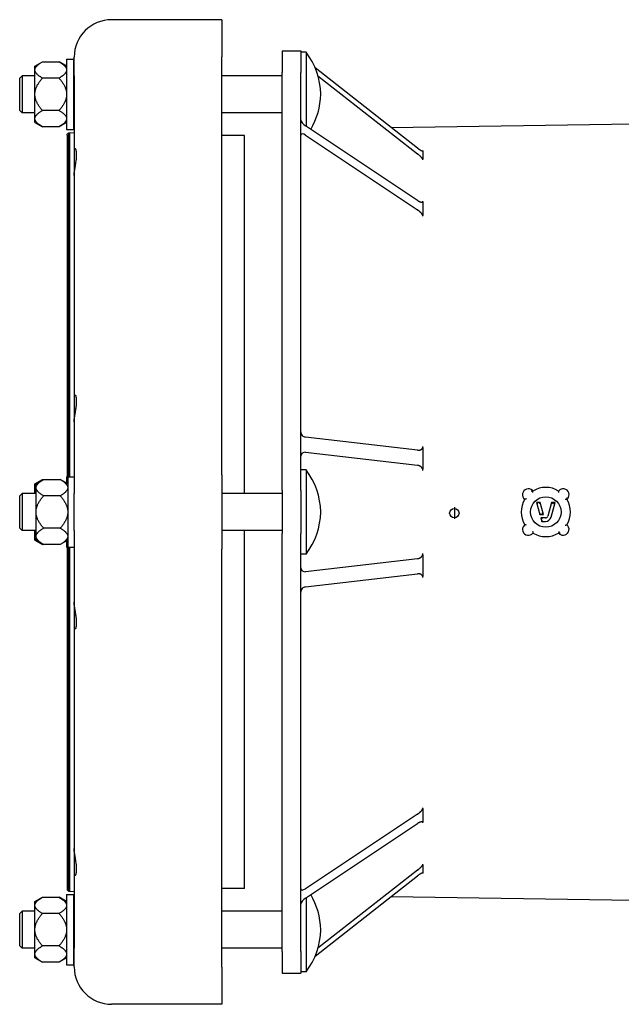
# Model space of a CAD drawing. Header units: millimetres. Extents: x 629 to 5054, y 330 to 1660.
# Tile 1 of 6: x 629 to 885, y 625 to 1045. Entities that reach past the tile are written whole.
import ezdxf

# ---------------------------------------------------------------- set-up
doc = ezdxf.new("R2010")
doc.units = ezdxf.units.MM
doc.layers.add('DETAIL', color=2, linetype='Continuous')
doc.layers.add('ORIGIN', color=6, linetype='Continuous')

msp = doc.modelspace()

# ---------------------------------------------------------------- linework, layer by layer
at = {"layer": 'DETAIL'}
for p, q in [((714.82, 1045.27), (667.82, 1045.27)), ((714.82, 1045.27), (714.82, 1029.35)), ((740.58, 1031.93), (740.58, 1022.68)), ((740.58, 1031.93), (748.58, 1031.93)), ((748.58, 1031.93), (748.58, 1022.68)), ((750.78, 1031.43), (748.58, 1031.43)), ((750.78, 1031.43), (750.78, 999.76)), ((635.08, 1025.43), (638.28, 1027.28)), ((638.28, 1027.28), (645.38, 1027.28)), ((648.58, 1025.43), (645.38, 1027.28)), ((648.58, 1028.43), (648.58, 998.43)), ((648.58, 1028.43), (651.58, 1028.43)), ((651.58, 1028.43), (651.58, 998.43)), ((651.82, 1021.35), (651.82, 1029.27)), ((714.82, 850.95), (714.82, 1029.35)), ((635.08, 1024.04), (635.08, 1025.43)), ((635.08, 1023.6), (635.08, 1024.04)), ((635.08, 1013.87), (635.08, 1023.6)), ((740.58, 844.28), (740.58, 1022.68)), ((748.58, 844.28), (748.58, 1022.68)), ((798.35, 990.45), (754.69, 1024.65)), ((628.58, 1020.33), (629.58, 1021.33)), ((628.58, 1006.53), (628.58, 1020.33)), ((629.58, 1021.33), (629.58, 1005.53)), ((635.08, 1021.33), (629.58, 1021.33)), ((645.38, 1020.36), (638.28, 1020.36)), ((651.82, 1021.33), (651.58, 1021.33)), ((651.82, 1021.35), (651.82, 990.74)), ((740.58, 1021.33), (714.82, 1021.33)), ((755.88, 1021.29), (798.35, 988.01)), ((635.08, 1012.99), (635.08, 1013.87)), ((635.08, 1003.26), (635.08, 1012.99)), ((628.58, 1006.53), (629.58, 1005.53)), ((635.08, 1005.53), (629.58, 1005.53)), ((645.38, 1006.51), (638.28, 1006.51)), ((651.82, 1005.53), (651.58, 1005.53)), ((740.58, 1005.53), (714.82, 1005.53)), ((635.08, 1002.82), (635.08, 1003.26)), ((635.08, 1001.43), (635.08, 1002.82)), ((635.08, 1001.43), (638.28, 999.58)), ((648.58, 1001.43), (645.38, 999.58)), ((787.1, 999.26), (890.58, 1000.78)), ((645.38, 999.58), (638.28, 999.58)), ((648.58, 998.43), (651.58, 998.43)), ((648.98, 996.51), (649.1, 996.66)), ((649.1, 996.66), (649.24, 996.78)), ((649.24, 996.78), (649.4, 996.88)), ((649.4, 996.88), (649.58, 996.94)), ((649.4, 996.88), (649.4, 850.03)), ((649.58, 996.94), (649.77, 996.97)), ((649.58, 996.94), (649.58, 850.03)), ((649.77, 996.97), (651.82, 997.08)), ((649.77, 996.97), (649.77, 850.03)), ((798.35, 968.08), (750.58, 999.89)), ((648.82, 995.97), (648.84, 996.16)), ((648.82, 995.97), (648.82, 847.18)), ((648.84, 996.16), (648.89, 996.34)), ((648.89, 996.34), (648.98, 996.51)), ((724.47, 995.78), (714.82, 995.78)), ((724.47, 842.93), (724.47, 995.78)), ((750.58, 995.89), (798.35, 964.08)), ((651.82, 990.74), (651.82, 978.77)), ((800.58, 989.24), (800.58, 989.35)), ((800.58, 989.24), (800.58, 987.48)), ((800.58, 987.48), (800.58, 985.73)), ((800.58, 985.46), (800.58, 985.73)), ((651.82, 978.77), (651.82, 885.53)), ((800.58, 967.48), (800.58, 967.73)), ((800.58, 967.48), (800.58, 964.6)), ((800.58, 964.6), (800.58, 961.72)), ((800.58, 961.34), (800.58, 961.72)), ((651.82, 885.53), (651.82, 873.56)), ((651.82, 873.56), (651.82, 842.95)), ((798.35, 861.39), (750.58, 867.01)), ((800.58, 862.55), (800.58, 863.04)), ((800.58, 862.55), (800.58, 857.91)), ((750.58, 860.57), (798.35, 854.96)), ((800.58, 857.91), (800.58, 853.28)), ((648.58, 850.03), (648.58, 847.32)), ((648.58, 850.03), (648.82, 850.03)), ((649.08, 850.03), (649.08, 820.03)), ((649.08, 850.03), (651.82, 850.03)), ((714.82, 850.95), (714.82, 819.11)), ((750.78, 853.03), (748.58, 853.03)), ((750.78, 853.03), (750.78, 817.03)), ((800.58, 852.77), (800.58, 853.28)), ((635.08, 847.03), (638.28, 848.88)), ((635.08, 845.64), (635.08, 847.03)), ((635.08, 845.2), (635.08, 845.64)), ((635.08, 842.93), (635.08, 845.2)), ((635.58, 847.03), (638.78, 848.88)), ((635.58, 845.64), (635.58, 847.03)), ((635.58, 845.2), (635.58, 845.64)), ((635.58, 835.47), (635.58, 845.2)), ((638.28, 848.88), (638.78, 848.88)), ((638.78, 848.88), (645.88, 848.88)), ((649.08, 847.03), (645.88, 848.88)), ((628.58, 841.93), (629.58, 842.93)), ((628.58, 828.13), (628.58, 841.93)), ((629.58, 842.93), (629.58, 827.13)), ((635.58, 842.93), (629.58, 842.93)), ((645.88, 841.95), (638.78, 841.95)), ((651.82, 827.11), (651.82, 842.95)), ((740.58, 842.93), (714.82, 842.93)), ((740.58, 844.28), (740.58, 825.78)), ((748.58, 844.28), (748.58, 825.78)), ((847.65, 843.99), (847.4, 844.26)), ((849.11, 839.02), (849.77, 838.52)), ((849.11, 839.02), (850.52, 834.02)), ((850.67, 839.02), (849.11, 839.02)), ((850.67, 839.02), (850.29, 838.52)), ((852.07, 834.02), (850.67, 839.02)), ((855.55, 839.02), (853.93, 833.25)), ((855.37, 832.84), (857.1, 839.02)), ((855.55, 839.02), (855.93, 838.52)), ((857.1, 839.02), (855.55, 839.02)), ((857.1, 839.02), (856.44, 838.52)), ((862.08, 840.48), (862.35, 840.72)), ((635.58, 834.59), (635.58, 835.47)), ((635.58, 824.86), (635.58, 834.59)), ((850.52, 834.02), (850.89, 834.52)), ((850.52, 834.02), (852.07, 834.02)), ((852.07, 834.02), (851.41, 834.52)), ((844.14, 829.56), (843.87, 829.31)), ((852.97, 832.52), (850.94, 832.52)), ((850.94, 832.52), (851.6, 832.02)), ((850.94, 832.52), (851.36, 831.02)), ((851.36, 831.02), (851.74, 831.52)), ((851.36, 831.02), (852.97, 831.02)), ((628.58, 828.13), (629.58, 827.13)), ((635.58, 827.13), (629.58, 827.13)), ((635.08, 824.86), (635.08, 827.13)), ((635.08, 824.42), (635.08, 824.86)), ((635.08, 823.03), (635.08, 824.42)), ((635.58, 824.42), (635.58, 824.86)), ((635.58, 823.03), (635.58, 824.42)), ((645.88, 828.1), (638.78, 828.1)), ((651.82, 827.11), (651.82, 796.5)), ((740.58, 827.13), (714.82, 827.13)), ((724.47, 674.28), (724.47, 827.13)), ((740.58, 647.38), (740.58, 825.78)), ((748.58, 647.38), (748.58, 825.78)), ((858.57, 826.05), (858.82, 825.78)), ((635.08, 823.03), (638.28, 821.18)), ((635.58, 823.03), (638.78, 821.18)), ((638.78, 821.18), (638.28, 821.18)), ((645.88, 821.18), (638.78, 821.18)), ((649.08, 823.03), (645.88, 821.18)), ((648.58, 822.74), (648.58, 820.03)), ((648.58, 820.03), (648.82, 820.03)), ((648.82, 822.88), (648.82, 674.09)), ((649.08, 820.03), (651.82, 820.03)), ((649.4, 820.03), (649.4, 673.18)), ((649.58, 820.03), (649.58, 673.12)), ((649.77, 820.03), (649.77, 673.09)), ((714.82, 640.71), (714.82, 819.11)), ((750.78, 817.03), (748.58, 817.03)), ((800.58, 816.78), (800.58, 817.29)), ((800.58, 816.78), (800.58, 812.15)), ((798.35, 815.1), (750.58, 809.48)), ((800.58, 812.15), (800.58, 807.51)), ((750.58, 803.05), (798.35, 808.67)), ((800.58, 807.02), (800.58, 807.51)), ((651.82, 796.5), (651.82, 784.53)), ((651.82, 784.53), (651.82, 691.29)), ((800.58, 708.34), (800.58, 708.72)), ((800.58, 708.34), (800.58, 705.46)), ((798.35, 705.98), (750.58, 674.17)), ((800.58, 705.46), (800.58, 702.58)), ((800.58, 702.33), (800.58, 702.58)), ((750.58, 670.17), (798.35, 701.98)), ((651.82, 691.29), (651.82, 679.32)), ((798.35, 682.05), (755.88, 648.77)), ((800.58, 684.33), (800.58, 684.6)), ((800.58, 684.33), (800.58, 682.58)), ((800.58, 682.58), (800.58, 680.82)), ((651.82, 679.32), (651.82, 648.71)), ((754.69, 645.41), (798.35, 679.61)), ((800.58, 680.71), (800.58, 680.82)), ((648.82, 674.09), (648.84, 673.9)), ((648.84, 673.9), (648.89, 673.72)), ((648.89, 673.72), (648.98, 673.55)), ((648.98, 673.55), (649.1, 673.4)), ((649.1, 673.4), (649.24, 673.28)), ((649.24, 673.28), (649.4, 673.18)), ((649.4, 673.18), (649.58, 673.12)), ((649.58, 673.12), (649.77, 673.09)), ((649.77, 673.09), (651.82, 672.98)), ((724.47, 674.28), (714.82, 674.28)), ((635.08, 668.63), (638.28, 670.48)), ((635.08, 667.24), (635.08, 668.63)), ((638.28, 670.48), (645.38, 670.48)), ((648.58, 668.63), (645.38, 670.48)), ((648.58, 671.63), (648.58, 641.63)), ((648.58, 671.63), (651.58, 671.63)), ((651.58, 671.63), (651.58, 641.63)), ((750.78, 670.3), (750.78, 638.63)), ((787.1, 670.8), (890.58, 669.28)), ((628.58, 663.53), (629.58, 664.53)), ((629.58, 664.53), (629.58, 648.73)), ((635.08, 664.53), (629.58, 664.53)), ((635.08, 666.8), (635.08, 667.24)), ((635.08, 657.07), (635.08, 666.8)), ((651.82, 664.53), (651.58, 664.53)), ((740.58, 664.53), (714.82, 664.53)), ((628.58, 649.73), (628.58, 663.53)), ((645.38, 663.55), (638.28, 663.55)), ((635.08, 656.19), (635.08, 657.07)), ((635.08, 646.46), (635.08, 656.19)), ((628.58, 649.73), (629.58, 648.73)), ((635.08, 648.73), (629.58, 648.73)), ((645.38, 649.7), (638.28, 649.7)), ((651.82, 648.73), (651.58, 648.73)), ((651.82, 640.79), (651.82, 648.71)), ((740.58, 648.73), (714.82, 648.73)), ((635.08, 646.02), (635.08, 646.46)), ((635.08, 644.63), (635.08, 646.02)), ((635.08, 644.63), (638.28, 642.78)), ((648.58, 644.63), (645.38, 642.78)), ((740.58, 647.38), (740.58, 638.13)), ((748.58, 647.38), (748.58, 638.13)), ((645.38, 642.78), (638.28, 642.78)), ((648.58, 641.63), (651.58, 641.63)), ((714.82, 640.71), (714.82, 624.79)), ((740.58, 638.13), (748.58, 638.13)), ((750.78, 638.63), (748.58, 638.63)), ((714.82, 624.79), (667.82, 624.79))]:
    msp.add_line(p, q, dxfattribs=at)
at = {"layer": 'DETAIL', "flags": 128}
for points in [[(635.08, 1024.04), (635.1, 1024.17), (635.13, 1024.3), (635.17, 1024.43), (635.22, 1024.56), (635.28, 1024.68), (635.35, 1024.81), (635.43, 1024.94), (635.51, 1025.07), (635.61, 1025.21), (635.72, 1025.34), (635.83, 1025.47), (635.96, 1025.6), (636.1, 1025.73), (636.24, 1025.87), (636.4, 1026), (636.56, 1026.14), (636.74, 1026.28), (636.93, 1026.42), (637.13, 1026.56), (637.33, 1026.7), (637.55, 1026.84), (637.78, 1026.99), (638.02, 1027.13), (638.28, 1027.28)], [(645.38, 1027.28), (645.63, 1027.13), (645.87, 1026.99), (646.1, 1026.84), (646.32, 1026.7), (646.53, 1026.56), (646.73, 1026.42), (646.91, 1026.28), (647.09, 1026.14), (647.25, 1026), (647.41, 1025.87), (647.56, 1025.73), (647.69, 1025.6), (647.82, 1025.47), (647.94, 1025.34), (648.04, 1025.21), (648.14, 1025.07), (648.23, 1024.94), (648.31, 1024.81), (648.38, 1024.68), (648.43, 1024.56), (648.48, 1024.43), (648.52, 1024.3), (648.56, 1024.17), (648.58, 1024.04)], [(638.28, 1020.36), (638.02, 1020.5), (637.78, 1020.65), (637.55, 1020.8), (637.33, 1020.94), (637.13, 1021.08), (636.93, 1021.22), (636.74, 1021.36), (636.56, 1021.5), (636.4, 1021.63), (636.24, 1021.77), (636.1, 1021.9), (635.96, 1022.04), (635.83, 1022.17), (635.72, 1022.3), (635.61, 1022.43), (635.51, 1022.56), (635.43, 1022.69), (635.35, 1022.82), (635.28, 1022.95), (635.22, 1023.08), (635.17, 1023.21), (635.13, 1023.34), (635.1, 1023.47), (635.08, 1023.6)], [(648.58, 1023.6), (648.56, 1023.47), (648.52, 1023.34), (648.48, 1023.21), (648.43, 1023.08), (648.38, 1022.95), (648.31, 1022.82), (648.23, 1022.69), (648.14, 1022.56), (648.04, 1022.43), (647.94, 1022.3), (647.82, 1022.17), (647.69, 1022.04), (647.56, 1021.9), (647.41, 1021.77), (647.25, 1021.63), (647.09, 1021.5), (646.91, 1021.36), (646.73, 1021.22), (646.53, 1021.08), (646.32, 1020.94), (646.1, 1020.8), (645.87, 1020.65), (645.63, 1020.5), (645.38, 1020.36)], [(635.08, 1013.87), (635.1, 1014.13), (635.13, 1014.39), (635.17, 1014.65), (635.22, 1014.9), (635.28, 1015.16), (635.35, 1015.42), (635.43, 1015.68), (635.51, 1015.94), (635.61, 1016.2), (635.72, 1016.47), (635.83, 1016.73), (635.96, 1017), (636.1, 1017.26), (636.24, 1017.53), (636.4, 1017.8), (636.56, 1018.07), (636.74, 1018.35), (636.93, 1018.63), (637.13, 1018.91), (637.33, 1019.19), (637.55, 1019.48), (637.78, 1019.77), (638.02, 1020.06), (638.28, 1020.36)], [(645.38, 1020.36), (645.63, 1020.06), (645.87, 1019.77), (646.1, 1019.48), (646.32, 1019.19), (646.53, 1018.91), (646.73, 1018.63), (646.91, 1018.35), (647.09, 1018.07), (647.25, 1017.8), (647.41, 1017.53), (647.56, 1017.26), (647.69, 1017), (647.82, 1016.73), (647.94, 1016.47), (648.04, 1016.2), (648.14, 1015.94), (648.23, 1015.68), (648.31, 1015.42), (648.38, 1015.16), (648.43, 1014.9), (648.48, 1014.65), (648.52, 1014.39), (648.56, 1014.13), (648.58, 1013.87)], [(638.28, 1006.51), (638.02, 1006.8), (637.78, 1007.1), (637.55, 1007.39), (637.33, 1007.67), (637.13, 1007.96), (636.93, 1008.24), (636.74, 1008.51), (636.56, 1008.79), (636.4, 1009.06), (636.24, 1009.33), (636.1, 1009.6), (635.96, 1009.87), (635.83, 1010.13), (635.72, 1010.4), (635.61, 1010.66), (635.51, 1010.92), (635.43, 1011.18), (635.35, 1011.44), (635.28, 1011.7), (635.22, 1011.96), (635.17, 1012.22), (635.13, 1012.47), (635.1, 1012.73), (635.08, 1012.99)], [(648.58, 1012.99), (648.56, 1012.73), (648.52, 1012.47), (648.48, 1012.22), (648.43, 1011.96), (648.38, 1011.7), (648.31, 1011.44), (648.23, 1011.18), (648.14, 1010.92), (648.04, 1010.66), (647.94, 1010.4), (647.82, 1010.13), (647.69, 1009.87), (647.56, 1009.6), (647.41, 1009.33), (647.25, 1009.06), (647.09, 1008.79), (646.91, 1008.51), (646.73, 1008.24), (646.53, 1007.96), (646.32, 1007.67), (646.1, 1007.39), (645.87, 1007.1), (645.63, 1006.8), (645.38, 1006.51)], [(635.08, 1003.26), (635.1, 1003.39), (635.13, 1003.52), (635.17, 1003.65), (635.22, 1003.78), (635.28, 1003.91), (635.35, 1004.04), (635.43, 1004.17), (635.51, 1004.3), (635.61, 1004.43), (635.72, 1004.56), (635.83, 1004.69), (635.96, 1004.83), (636.1, 1004.96), (636.24, 1005.09), (636.4, 1005.23), (636.56, 1005.36), (636.74, 1005.5), (636.93, 1005.64), (637.13, 1005.78), (637.33, 1005.92), (637.55, 1006.07), (637.78, 1006.21), (638.02, 1006.36), (638.28, 1006.51)], [(645.38, 1006.51), (645.63, 1006.36), (645.87, 1006.21), (646.1, 1006.07), (646.32, 1005.92), (646.53, 1005.78), (646.73, 1005.64), (646.91, 1005.5), (647.09, 1005.36), (647.25, 1005.23), (647.41, 1005.09), (647.56, 1004.96), (647.69, 1004.83), (647.82, 1004.69), (647.94, 1004.56), (648.04, 1004.43), (648.14, 1004.3), (648.23, 1004.17), (648.31, 1004.04), (648.38, 1003.91), (648.43, 1003.78), (648.48, 1003.65), (648.52, 1003.52), (648.56, 1003.39), (648.58, 1003.26)], [(638.28, 999.58), (638.02, 999.73), (637.78, 999.88), (637.55, 1000.02), (637.33, 1000.16), (637.13, 1000.31), (636.93, 1000.45), (636.74, 1000.58), (636.56, 1000.72), (636.4, 1000.86), (636.24, 1000.99), (636.1, 1001.13), (635.96, 1001.26), (635.83, 1001.39), (635.72, 1001.53), (635.61, 1001.66), (635.51, 1001.79), (635.43, 1001.92), (635.35, 1002.05), (635.28, 1002.18), (635.22, 1002.31), (635.17, 1002.44), (635.13, 1002.57), (635.1, 1002.69), (635.08, 1002.82)], [(648.58, 1002.82), (648.56, 1002.69), (648.52, 1002.57), (648.48, 1002.44), (648.43, 1002.31), (648.38, 1002.18), (648.31, 1002.05), (648.23, 1001.92), (648.14, 1001.79), (648.04, 1001.66), (647.94, 1001.53), (647.82, 1001.39), (647.69, 1001.26), (647.56, 1001.13), (647.41, 1000.99), (647.25, 1000.86), (647.09, 1000.72), (646.91, 1000.58), (646.73, 1000.45), (646.53, 1000.31), (646.32, 1000.16), (646.1, 1000.02), (645.87, 999.88), (645.63, 999.73), (645.38, 999.58)], [(651.82, 978.77), (651.83, 979.12), (651.85, 979.49), (651.88, 979.88), (651.93, 980.28), (651.98, 980.69), (652.04, 981.12), (652.11, 981.55), (652.18, 982), (652.26, 982.45), (652.34, 982.91), (652.42, 983.38), (652.5, 983.85), (652.57, 984.32), (652.64, 984.79), (652.71, 985.26), (652.76, 985.72), (652.81, 986.18), (652.84, 986.62), (652.86, 987.06), (652.87, 987.47), (652.86, 987.87), (652.84, 988.24), (652.81, 988.59), (652.77, 988.91), (652.72, 989.21), (652.67, 989.47), (652.61, 989.7), (652.54, 989.9), (652.48, 990.06), (652.43, 990.18), (652.38, 990.26), (652.37, 990.29)], [(798.35, 990.45), (798.47, 990.35), (798.59, 990.26), (798.71, 990.17), (798.83, 990.08), (798.95, 990), (799.07, 989.92), (799.18, 989.84), (799.3, 989.77), (799.41, 989.7), (799.51, 989.63), (799.62, 989.57), (799.72, 989.52), (799.82, 989.46), (799.91, 989.42), (800, 989.37), (800.08, 989.34), (800.16, 989.31), (800.24, 989.28), (800.3, 989.26), (800.37, 989.24), (800.43, 989.23), (800.48, 989.23), (800.53, 989.23), (800.58, 989.24)], [(800.58, 985.73), (800.53, 985.81), (800.47, 985.9), (800.41, 986), (800.34, 986.09), (800.26, 986.19), (800.18, 986.29), (800.1, 986.39), (800.01, 986.49), (799.91, 986.59), (799.82, 986.69), (799.72, 986.79), (799.62, 986.89), (799.52, 986.99), (799.42, 987.09), (799.32, 987.18), (799.21, 987.28), (799.1, 987.38), (799, 987.47), (798.89, 987.57), (798.78, 987.66), (798.67, 987.75), (798.56, 987.84), (798.46, 987.93), (798.35, 988.01)], [(798.35, 968.08), (798.47, 968), (798.59, 967.93), (798.71, 967.86), (798.83, 967.79), (798.95, 967.72), (799.07, 967.66), (799.18, 967.61), (799.3, 967.56), (799.41, 967.51), (799.51, 967.47), (799.62, 967.44), (799.72, 967.41), (799.82, 967.38), (799.91, 967.36), (800, 967.35), (800.08, 967.34), (800.16, 967.34), (800.24, 967.34), (800.3, 967.35), (800.37, 967.36), (800.43, 967.38), (800.48, 967.41), (800.53, 967.44), (800.58, 967.48)], [(800.58, 961.72), (800.53, 961.83), (800.47, 961.94), (800.41, 962.05), (800.34, 962.16), (800.26, 962.28), (800.18, 962.39), (800.1, 962.5), (800.01, 962.61), (799.91, 962.72), (799.82, 962.82), (799.72, 962.93), (799.62, 963.03), (799.52, 963.13), (799.42, 963.23), (799.32, 963.33), (799.21, 963.42), (799.1, 963.51), (799, 963.6), (798.89, 963.69), (798.78, 963.77), (798.67, 963.85), (798.56, 963.93), (798.46, 964.01), (798.35, 964.08)], [(651.82, 873.56), (651.83, 873.91), (651.85, 874.29), (651.88, 874.67), (651.93, 875.07), (651.98, 875.48), (652.04, 875.91), (652.11, 876.34), (652.18, 876.79), (652.26, 877.24), (652.34, 877.7), (652.42, 878.17), (652.5, 878.64), (652.57, 879.11), (652.64, 879.58), (652.71, 880.05), (652.76, 880.51), (652.81, 880.97), (652.84, 881.42), (652.86, 881.85), (652.87, 882.27), (652.86, 882.66), (652.84, 883.03), (652.81, 883.38), (652.77, 883.71), (652.72, 884), (652.67, 884.26), (652.61, 884.49), (652.54, 884.69), (652.48, 884.85), (652.43, 884.97), (652.38, 885.05), (652.37, 885.08)], [(798.35, 861.39), (798.47, 861.38), (798.59, 861.38), (798.71, 861.38), (798.83, 861.38), (798.95, 861.39), (799.07, 861.41), (799.18, 861.43), (799.3, 861.45), (799.41, 861.49), (799.51, 861.52), (799.62, 861.57), (799.72, 861.61), (799.82, 861.67), (799.91, 861.72), (800, 861.78), (800.08, 861.85), (800.16, 861.92), (800.24, 862), (800.3, 862.07), (800.37, 862.16), (800.43, 862.25), (800.48, 862.34), (800.53, 862.44), (800.58, 862.55)], [(800.58, 853.28), (800.53, 853.41), (800.47, 853.53), (800.41, 853.65), (800.34, 853.77), (800.26, 853.88), (800.18, 853.98), (800.1, 854.08), (800.01, 854.17), (799.91, 854.26), (799.82, 854.34), (799.72, 854.41), (799.62, 854.48), (799.52, 854.55), (799.42, 854.61), (799.32, 854.66), (799.21, 854.71), (799.1, 854.76), (799, 854.8), (798.89, 854.84), (798.78, 854.87), (798.67, 854.9), (798.56, 854.92), (798.46, 854.94), (798.35, 854.96)], [(635.08, 845.64), (635.08, 845.68), (635.09, 845.73), (635.1, 845.78), (635.11, 845.82), (635.12, 845.87), (635.13, 845.92), (635.15, 845.96), (635.16, 846.01), (635.18, 846.06), (635.2, 846.1), (635.22, 846.15), (635.24, 846.2), (635.26, 846.24), (635.28, 846.29), (635.31, 846.34), (635.33, 846.38), (635.36, 846.43), (635.39, 846.48), (635.41, 846.52), (635.44, 846.57), (635.48, 846.62), (635.51, 846.67), (635.54, 846.71), (635.58, 846.76)], [(635.58, 844.08), (635.54, 844.12), (635.51, 844.17), (635.48, 844.22), (635.44, 844.26), (635.41, 844.31), (635.39, 844.36), (635.36, 844.4), (635.33, 844.45), (635.31, 844.5), (635.28, 844.54), (635.26, 844.59), (635.24, 844.64), (635.22, 844.68), (635.2, 844.73), (635.18, 844.78), (635.16, 844.82), (635.15, 844.87), (635.13, 844.92), (635.12, 844.96), (635.11, 845.01), (635.1, 845.06), (635.09, 845.1), (635.08, 845.15), (635.08, 845.2)], [(635.58, 845.64), (635.6, 845.77), (635.63, 845.9), (635.67, 846.02), (635.72, 846.15), (635.78, 846.28), (635.85, 846.41), (635.93, 846.54), (636.01, 846.67), (636.11, 846.8), (636.22, 846.94), (636.33, 847.07), (636.46, 847.2), (636.6, 847.33), (636.74, 847.47), (636.9, 847.6), (637.06, 847.74), (637.24, 847.88), (637.43, 848.01), (637.63, 848.15), (637.83, 848.3), (638.05, 848.44), (638.28, 848.58), (638.52, 848.73), (638.78, 848.88)], [(638.78, 841.95), (638.52, 842.1), (638.28, 842.25), (638.05, 842.39), (637.83, 842.54), (637.63, 842.68), (637.43, 842.82), (637.24, 842.96), (637.06, 843.1), (636.9, 843.23), (636.74, 843.37), (636.6, 843.5), (636.46, 843.64), (636.33, 843.77), (636.22, 843.9), (636.11, 844.03), (636.01, 844.16), (635.93, 844.29), (635.85, 844.42), (635.78, 844.55), (635.72, 844.68), (635.67, 844.81), (635.63, 844.94), (635.6, 845.07), (635.58, 845.2)], [(636.1, 847.33), (636.16, 847.39), (636.23, 847.46), (636.3, 847.52), (636.37, 847.58), (636.45, 847.64), (636.52, 847.7), (636.6, 847.77), (636.68, 847.83), (636.76, 847.89), (636.85, 847.96), (636.94, 848.02), (637.02, 848.08), (637.12, 848.15), (637.21, 848.21), (637.31, 848.28), (637.4, 848.34), (637.51, 848.41), (637.61, 848.48), (637.71, 848.54), (637.82, 848.61), (637.93, 848.68), (638.04, 848.74), (638.16, 848.81), (638.28, 848.88)], [(645.88, 848.88), (646.13, 848.73), (646.37, 848.58), (646.6, 848.44), (646.82, 848.3), (647.03, 848.15), (647.23, 848.01), (647.41, 847.88), (647.59, 847.74), (647.75, 847.6), (647.91, 847.47), (648.06, 847.33), (648.19, 847.2), (648.32, 847.07), (648.44, 846.94), (648.54, 846.8), (648.64, 846.67), (648.73, 846.54), (648.81, 846.41), (648.88, 846.28), (648.93, 846.15), (648.98, 846.02), (649.02, 845.9), (649.06, 845.77), (649.08, 845.64)], [(649.08, 845.2), (649.06, 845.07), (649.02, 844.94), (648.98, 844.81), (648.93, 844.68), (648.88, 844.55), (648.81, 844.42), (648.73, 844.29), (648.64, 844.16), (648.54, 844.03), (648.44, 843.9), (648.32, 843.77), (648.19, 843.64), (648.06, 843.5), (647.91, 843.37), (647.75, 843.23), (647.59, 843.1), (647.41, 842.96), (647.23, 842.82), (647.03, 842.68), (646.82, 842.54), (646.6, 842.39), (646.37, 842.25), (646.13, 842.1), (645.88, 841.95)], [(635.58, 835.47), (635.6, 835.73), (635.63, 835.99), (635.67, 836.24), (635.72, 836.5), (635.78, 836.76), (635.85, 837.02), (635.93, 837.28), (636.01, 837.54), (636.11, 837.8), (636.22, 838.07), (636.33, 838.33), (636.46, 838.59), (636.6, 838.86), (636.74, 839.13), (636.9, 839.4), (637.06, 839.67), (637.24, 839.95), (637.43, 840.22), (637.63, 840.5), (637.83, 840.79), (638.05, 841.07), (638.28, 841.36), (638.52, 841.66), (638.78, 841.95)], [(645.88, 841.95), (646.13, 841.66), (646.37, 841.36), (646.6, 841.07), (646.82, 840.79), (647.03, 840.5), (647.23, 840.22), (647.41, 839.95), (647.59, 839.67), (647.75, 839.4), (647.91, 839.13), (648.06, 838.86), (648.19, 838.59), (648.32, 838.33), (648.44, 838.07), (648.54, 837.8), (648.64, 837.54), (648.73, 837.28), (648.81, 837.02), (648.88, 836.76), (648.93, 836.5), (648.98, 836.24), (649.02, 835.99), (649.06, 835.73), (649.08, 835.47)], [(847.05, 843.91), (847.07, 843.93), (847.09, 843.95), (847.11, 843.98), (847.14, 844), (847.16, 844.02), (847.18, 844.04), (847.2, 844.06), (847.22, 844.08), (847.24, 844.1), (847.26, 844.12), (847.28, 844.14), (847.3, 844.16), (847.31, 844.17), (847.33, 844.19), (847.34, 844.2), (847.35, 844.21), (847.36, 844.22), (847.37, 844.23), (847.38, 844.24), (847.39, 844.25), (847.39, 844.25), (847.4, 844.26), (847.4, 844.26), (847.4, 844.26)], [(847.56, 843.34), (847.57, 843.38), (847.57, 843.41), (847.58, 843.45), (847.58, 843.49), (847.59, 843.53), (847.59, 843.56), (847.6, 843.6), (847.6, 843.64), (847.61, 843.67), (847.61, 843.7), (847.62, 843.74), (847.62, 843.77), (847.62, 843.8), (847.63, 843.83), (847.63, 843.86), (847.63, 843.88), (847.64, 843.9), (847.64, 843.92), (847.64, 843.94), (847.65, 843.96), (847.65, 843.97), (847.65, 843.98), (847.65, 843.98), (847.65, 843.99)], [(858.72, 843.29), (858.71, 843.33), (858.7, 843.37), (858.69, 843.41), (858.68, 843.45), (858.67, 843.49), (858.66, 843.53), (858.65, 843.56), (858.65, 843.6), (858.64, 843.64), (858.63, 843.67), (858.62, 843.71), (858.61, 843.74), (858.61, 843.78), (858.6, 843.81), (858.6, 843.84), (858.59, 843.87), (858.59, 843.89), (858.58, 843.92), (858.58, 843.94), (858.57, 843.95), (858.57, 843.97), (858.57, 843.98), (858.57, 843.98), (858.57, 843.99)], [(862, 841.08), (862.02, 841.06), (862.04, 841.03), (862.07, 841.01), (862.09, 840.99), (862.11, 840.97), (862.13, 840.94), (862.15, 840.92), (862.17, 840.9), (862.19, 840.88), (862.21, 840.86), (862.23, 840.84), (862.25, 840.83), (862.26, 840.81), (862.28, 840.8), (862.29, 840.78), (862.3, 840.77), (862.31, 840.76), (862.32, 840.75), (862.33, 840.74), (862.34, 840.74), (862.34, 840.73), (862.35, 840.73), (862.35, 840.72), (862.35, 840.72)], [(844.83, 840.63), (844.79, 840.62), (844.76, 840.61), (844.72, 840.6), (844.68, 840.59), (844.64, 840.58), (844.6, 840.57), (844.56, 840.56), (844.53, 840.55), (844.49, 840.55), (844.45, 840.54), (844.42, 840.53), (844.38, 840.52), (844.35, 840.52), (844.32, 840.51), (844.29, 840.5), (844.26, 840.5), (844.23, 840.49), (844.21, 840.49), (844.19, 840.49), (844.17, 840.48), (844.16, 840.48), (844.15, 840.48), (844.14, 840.48), (844.14, 840.48)], [(861.43, 840.56), (861.47, 840.56), (861.51, 840.55), (861.54, 840.55), (861.58, 840.54), (861.62, 840.54), (861.65, 840.53), (861.69, 840.53), (861.73, 840.52), (861.76, 840.52), (861.8, 840.52), (861.83, 840.51), (861.86, 840.51), (861.89, 840.5), (861.92, 840.5), (861.95, 840.49), (861.97, 840.49), (862, 840.49), (862.02, 840.49), (862.03, 840.48), (862.05, 840.48), (862.06, 840.48), (862.07, 840.48), (862.08, 840.48), (862.08, 840.48)], [(638.78, 828.1), (638.52, 828.4), (638.28, 828.7), (638.05, 828.98), (637.83, 829.27), (637.63, 829.55), (637.43, 829.83), (637.24, 830.11), (637.06, 830.39), (636.9, 830.66), (636.74, 830.93), (636.6, 831.2), (636.46, 831.47), (636.33, 831.73), (636.22, 831.99), (636.11, 832.26), (636.01, 832.52), (635.93, 832.78), (635.85, 833.04), (635.78, 833.3), (635.72, 833.56), (635.67, 833.81), (635.63, 834.07), (635.6, 834.33), (635.58, 834.59)], [(649.08, 834.59), (649.06, 834.33), (649.02, 834.07), (648.98, 833.81), (648.93, 833.56), (648.88, 833.3), (648.81, 833.04), (648.73, 832.78), (648.64, 832.52), (648.54, 832.26), (648.44, 831.99), (648.32, 831.73), (648.19, 831.47), (648.06, 831.2), (647.91, 830.93), (647.75, 830.66), (647.59, 830.39), (647.41, 830.11), (647.23, 829.83), (647.03, 829.55), (646.82, 829.27), (646.6, 828.98), (646.37, 828.7), (646.13, 828.4), (645.88, 828.1)], [(844.22, 828.95), (844.2, 828.98), (844.17, 829), (844.15, 829.02), (844.13, 829.05), (844.11, 829.07), (844.09, 829.09), (844.06, 829.11), (844.04, 829.13), (844.02, 829.15), (844.01, 829.17), (843.99, 829.19), (843.97, 829.21), (843.96, 829.22), (843.94, 829.24), (843.93, 829.25), (843.92, 829.26), (843.9, 829.27), (843.9, 829.28), (843.89, 829.29), (843.88, 829.3), (843.88, 829.3), (843.87, 829.31), (843.87, 829.31), (843.87, 829.31)], [(844.79, 829.47), (844.75, 829.48), (844.71, 829.48), (844.67, 829.49), (844.64, 829.49), (844.6, 829.5), (844.56, 829.5), (844.53, 829.51), (844.49, 829.51), (844.46, 829.51), (844.42, 829.52), (844.39, 829.52), (844.36, 829.53), (844.33, 829.53), (844.3, 829.54), (844.27, 829.54), (844.25, 829.54), (844.22, 829.55), (844.2, 829.55), (844.18, 829.55), (844.17, 829.55), (844.16, 829.56), (844.15, 829.56), (844.14, 829.56), (844.14, 829.56)], [(861.38, 829.4), (861.42, 829.41), (861.46, 829.42), (861.5, 829.43), (861.54, 829.44), (861.58, 829.45), (861.62, 829.46), (861.66, 829.47), (861.69, 829.48), (861.73, 829.49), (861.77, 829.5), (861.8, 829.5), (861.84, 829.51), (861.87, 829.52), (861.9, 829.52), (861.93, 829.53), (861.96, 829.54), (861.98, 829.54), (862.01, 829.55), (862.03, 829.55), (862.05, 829.55), (862.06, 829.55), (862.07, 829.56), (862.08, 829.56), (862.08, 829.56)], [(635.08, 824.86), (635.08, 824.91), (635.09, 824.96), (635.1, 825), (635.11, 825.05), (635.12, 825.1), (635.13, 825.14), (635.15, 825.19), (635.16, 825.24), (635.18, 825.28), (635.2, 825.33), (635.22, 825.38), (635.24, 825.42), (635.26, 825.47), (635.28, 825.52), (635.31, 825.56), (635.33, 825.61), (635.36, 825.66), (635.39, 825.7), (635.41, 825.75), (635.44, 825.8), (635.48, 825.84), (635.51, 825.89), (635.54, 825.94), (635.58, 825.98)], [(635.58, 823.3), (635.54, 823.35), (635.51, 823.39), (635.48, 823.44), (635.44, 823.49), (635.41, 823.54), (635.39, 823.58), (635.36, 823.63), (635.33, 823.68), (635.31, 823.72), (635.28, 823.77), (635.26, 823.82), (635.24, 823.86), (635.22, 823.91), (635.2, 823.96), (635.18, 824), (635.16, 824.05), (635.15, 824.1), (635.13, 824.14), (635.12, 824.19), (635.11, 824.24), (635.1, 824.28), (635.09, 824.33), (635.08, 824.38), (635.08, 824.42)], [(635.58, 824.86), (635.6, 824.99), (635.63, 825.12), (635.67, 825.25), (635.72, 825.38), (635.78, 825.51), (635.85, 825.64), (635.93, 825.77), (636.01, 825.9), (636.11, 826.03), (636.22, 826.16), (636.33, 826.29), (636.46, 826.42), (636.6, 826.56), (636.74, 826.69), (636.9, 826.83), (637.06, 826.96), (637.24, 827.1), (637.43, 827.24), (637.63, 827.38), (637.83, 827.52), (638.05, 827.66), (638.28, 827.81), (638.52, 827.96), (638.78, 828.1)], [(638.78, 821.18), (638.52, 821.33), (638.28, 821.48), (638.05, 821.62), (637.83, 821.76), (637.63, 821.9), (637.43, 822.04), (637.24, 822.18), (637.06, 822.32), (636.9, 822.46), (636.74, 822.59), (636.6, 822.73), (636.46, 822.86), (636.33, 822.99), (636.22, 823.12), (636.11, 823.26), (636.01, 823.39), (635.93, 823.52), (635.85, 823.65), (635.78, 823.78), (635.72, 823.91), (635.67, 824.03), (635.63, 824.16), (635.6, 824.29), (635.58, 824.42)], [(645.88, 828.1), (646.13, 827.96), (646.37, 827.81), (646.6, 827.66), (646.82, 827.52), (647.03, 827.38), (647.23, 827.24), (647.41, 827.1), (647.59, 826.96), (647.75, 826.83), (647.91, 826.69), (648.06, 826.56), (648.19, 826.42), (648.32, 826.29), (648.44, 826.16), (648.54, 826.03), (648.64, 825.9), (648.73, 825.77), (648.81, 825.64), (648.88, 825.51), (648.93, 825.38), (648.98, 825.25), (649.02, 825.12), (649.06, 824.99), (649.08, 824.86)], [(649.08, 824.42), (649.06, 824.29), (649.02, 824.16), (648.98, 824.03), (648.93, 823.91), (648.88, 823.78), (648.81, 823.65), (648.73, 823.52), (648.64, 823.39), (648.54, 823.26), (648.44, 823.12), (648.32, 822.99), (648.19, 822.86), (648.06, 822.73), (647.91, 822.59), (647.75, 822.46), (647.59, 822.32), (647.41, 822.18), (647.23, 822.04), (647.03, 821.9), (646.82, 821.76), (646.6, 821.62), (646.37, 821.48), (646.13, 821.33), (645.88, 821.18)], [(847.49, 826.74), (847.5, 826.7), (847.52, 826.66), (847.53, 826.63), (847.54, 826.59), (847.54, 826.55), (847.55, 826.51), (847.56, 826.47), (847.57, 826.43), (847.58, 826.4), (847.59, 826.36), (847.6, 826.32), (847.6, 826.29), (847.61, 826.26), (847.62, 826.23), (847.62, 826.2), (847.63, 826.17), (847.63, 826.14), (847.64, 826.12), (847.64, 826.1), (847.64, 826.08), (847.65, 826.07), (847.65, 826.06), (847.65, 826.05), (847.65, 826.05)], [(858.65, 826.7), (858.65, 826.66), (858.64, 826.62), (858.64, 826.58), (858.64, 826.54), (858.63, 826.51), (858.63, 826.47), (858.62, 826.44), (858.62, 826.4), (858.61, 826.36), (858.61, 826.33), (858.6, 826.3), (858.6, 826.27), (858.59, 826.24), (858.59, 826.21), (858.59, 826.18), (858.58, 826.15), (858.58, 826.13), (858.58, 826.11), (858.57, 826.09), (858.57, 826.08), (858.57, 826.06), (858.57, 826.06), (858.57, 826.05), (858.57, 826.05)], [(859.17, 826.13), (859.15, 826.1), (859.13, 826.08), (859.1, 826.06), (859.08, 826.04), (859.06, 826.02), (859.04, 825.99), (859.01, 825.97), (858.99, 825.95), (858.97, 825.93), (858.95, 825.91), (858.94, 825.9), (858.92, 825.88), (858.9, 825.86), (858.89, 825.85), (858.88, 825.84), (858.86, 825.82), (858.85, 825.81), (858.84, 825.8), (858.83, 825.8), (858.83, 825.79), (858.82, 825.78), (858.82, 825.78), (858.82, 825.78), (858.82, 825.78)], [(638.28, 821.18), (638.16, 821.25), (638.04, 821.32), (637.93, 821.38), (637.82, 821.45), (637.71, 821.52), (637.61, 821.58), (637.51, 821.65), (637.4, 821.72), (637.31, 821.78), (637.21, 821.85), (637.12, 821.91), (637.02, 821.98), (636.94, 822.04), (636.85, 822.1), (636.76, 822.17), (636.68, 822.23), (636.6, 822.29), (636.52, 822.36), (636.45, 822.42), (636.37, 822.48), (636.3, 822.54), (636.23, 822.6), (636.16, 822.67), (636.1, 822.73)], [(798.35, 815.1), (798.47, 815.12), (798.59, 815.14), (798.71, 815.17), (798.83, 815.2), (798.95, 815.24), (799.07, 815.28), (799.18, 815.33), (799.3, 815.39), (799.41, 815.44), (799.51, 815.51), (799.62, 815.57), (799.72, 815.65), (799.82, 815.72), (799.91, 815.8), (800, 815.88), (800.08, 815.97), (800.16, 816.06), (800.24, 816.15), (800.3, 816.24), (800.37, 816.34), (800.43, 816.45), (800.48, 816.55), (800.53, 816.67), (800.58, 816.78)], [(800.58, 807.51), (800.53, 807.63), (800.47, 807.74), (800.41, 807.85), (800.34, 807.94), (800.26, 808.04), (800.18, 808.12), (800.1, 808.2), (800.01, 808.27), (799.91, 808.33), (799.82, 808.39), (799.72, 808.44), (799.62, 808.49), (799.52, 808.53), (799.42, 808.57), (799.32, 808.6), (799.21, 808.63), (799.1, 808.65), (799, 808.66), (798.89, 808.67), (798.78, 808.68), (798.67, 808.68), (798.56, 808.68), (798.46, 808.68), (798.35, 808.67)], [(652.37, 784.98), (652.38, 785.01), (652.43, 785.09), (652.48, 785.21), (652.54, 785.37), (652.61, 785.57), (652.67, 785.8), (652.72, 786.06), (652.77, 786.36), (652.81, 786.68), (652.84, 787.03), (652.86, 787.4), (652.87, 787.8), (652.86, 788.22), (652.84, 788.65), (652.81, 789.09), (652.76, 789.55), (652.71, 790.01), (652.64, 790.48), (652.57, 790.95), (652.5, 791.42), (652.42, 791.89), (652.34, 792.36), (652.26, 792.82), (652.18, 793.27), (652.11, 793.72), (652.04, 794.15), (651.98, 794.58), (651.93, 794.99), (651.88, 795.39), (651.85, 795.78), (651.83, 796.15), (651.82, 796.5)], [(798.35, 705.98), (798.47, 706.06), (798.59, 706.15), (798.71, 706.24), (798.83, 706.33), (798.95, 706.42), (799.07, 706.52), (799.18, 706.62), (799.3, 706.72), (799.41, 706.82), (799.51, 706.92), (799.62, 707.02), (799.72, 707.13), (799.82, 707.23), (799.91, 707.34), (800, 707.44), (800.08, 707.54), (800.16, 707.65), (800.24, 707.75), (800.3, 707.85), (800.37, 707.95), (800.43, 708.05), (800.48, 708.15), (800.53, 708.25), (800.58, 708.34)], [(800.58, 702.58), (800.53, 702.62), (800.47, 702.66), (800.41, 702.69), (800.34, 702.71), (800.26, 702.72), (800.18, 702.72), (800.1, 702.72), (800.01, 702.71), (799.91, 702.7), (799.82, 702.68), (799.72, 702.65), (799.62, 702.62), (799.52, 702.59), (799.42, 702.55), (799.32, 702.51), (799.21, 702.46), (799.1, 702.41), (799, 702.36), (798.89, 702.3), (798.78, 702.24), (798.67, 702.18), (798.56, 702.11), (798.46, 702.05), (798.35, 701.98)], [(652.37, 679.77), (652.38, 679.8), (652.43, 679.88), (652.48, 680), (652.54, 680.16), (652.61, 680.36), (652.67, 680.59), (652.72, 680.85), (652.77, 681.15), (652.81, 681.47), (652.84, 681.82), (652.86, 682.19), (652.87, 682.59), (652.86, 683.01), (652.84, 683.44), (652.81, 683.88), (652.76, 684.34), (652.71, 684.8), (652.64, 685.27), (652.57, 685.74), (652.5, 686.21), (652.42, 686.68), (652.34, 687.15), (652.26, 687.61), (652.18, 688.06), (652.11, 688.51), (652.04, 688.94), (651.98, 689.37), (651.93, 689.78), (651.88, 690.18), (651.85, 690.57), (651.83, 690.94), (651.82, 691.29)], [(798.35, 682.05), (798.47, 682.14), (798.59, 682.24), (798.71, 682.34), (798.83, 682.44), (798.95, 682.55), (799.07, 682.65), (799.18, 682.75), (799.3, 682.86), (799.41, 682.96), (799.51, 683.06), (799.62, 683.17), (799.72, 683.27), (799.82, 683.37), (799.91, 683.47), (800, 683.56), (800.08, 683.66), (800.16, 683.75), (800.24, 683.84), (800.3, 683.93), (800.37, 684.01), (800.43, 684.1), (800.48, 684.18), (800.53, 684.26), (800.58, 684.33)], [(800.58, 680.82), (800.53, 680.83), (800.47, 680.83), (800.41, 680.83), (800.34, 680.81), (800.26, 680.79), (800.18, 680.76), (800.1, 680.73), (800.01, 680.69), (799.91, 680.65), (799.82, 680.6), (799.72, 680.55), (799.62, 680.49), (799.52, 680.43), (799.42, 680.37), (799.32, 680.3), (799.21, 680.24), (799.1, 680.17), (799, 680.09), (798.89, 680.02), (798.78, 679.94), (798.67, 679.86), (798.56, 679.78), (798.46, 679.7), (798.35, 679.61)], [(635.08, 667.24), (635.1, 667.37), (635.13, 667.49), (635.17, 667.62), (635.22, 667.75), (635.28, 667.88), (635.35, 668.01), (635.43, 668.14), (635.51, 668.27), (635.61, 668.4), (635.72, 668.53), (635.83, 668.67), (635.96, 668.8), (636.1, 668.93), (636.24, 669.07), (636.4, 669.2), (636.56, 669.34), (636.74, 669.47), (636.93, 669.61), (637.13, 669.75), (637.33, 669.9), (637.55, 670.04), (637.78, 670.18), (638.02, 670.33), (638.28, 670.48)], [(645.38, 670.48), (645.63, 670.33), (645.87, 670.18), (646.1, 670.04), (646.32, 669.9), (646.53, 669.75), (646.73, 669.61), (646.91, 669.47), (647.09, 669.34), (647.25, 669.2), (647.41, 669.07), (647.56, 668.93), (647.69, 668.8), (647.82, 668.67), (647.94, 668.53), (648.04, 668.4), (648.14, 668.27), (648.23, 668.14), (648.31, 668.01), (648.38, 667.88), (648.43, 667.75), (648.48, 667.62), (648.52, 667.49), (648.56, 667.37), (648.58, 667.24)], [(638.28, 663.55), (638.02, 663.7), (637.78, 663.85), (637.55, 663.99), (637.33, 664.14), (637.13, 664.28), (636.93, 664.42), (636.74, 664.56), (636.56, 664.69), (636.4, 664.83), (636.24, 664.97), (636.1, 665.1), (635.96, 665.23), (635.83, 665.37), (635.72, 665.5), (635.61, 665.63), (635.51, 665.76), (635.43, 665.89), (635.35, 666.02), (635.28, 666.15), (635.22, 666.28), (635.17, 666.41), (635.13, 666.54), (635.1, 666.67), (635.08, 666.8)], [(648.58, 666.8), (648.56, 666.67), (648.52, 666.54), (648.48, 666.41), (648.43, 666.28), (648.38, 666.15), (648.31, 666.02), (648.23, 665.89), (648.14, 665.76), (648.04, 665.63), (647.94, 665.5), (647.82, 665.37), (647.69, 665.23), (647.56, 665.1), (647.41, 664.97), (647.25, 664.83), (647.09, 664.69), (646.91, 664.56), (646.73, 664.42), (646.53, 664.28), (646.32, 664.14), (646.1, 663.99), (645.87, 663.85), (645.63, 663.7), (645.38, 663.55)], [(635.08, 657.07), (635.1, 657.33), (635.13, 657.59), (635.17, 657.84), (635.22, 658.1), (635.28, 658.36), (635.35, 658.62), (635.43, 658.88), (635.51, 659.14), (635.61, 659.4), (635.72, 659.66), (635.83, 659.93), (635.96, 660.19), (636.1, 660.46), (636.24, 660.73), (636.4, 661), (636.56, 661.27), (636.74, 661.55), (636.93, 661.82), (637.13, 662.1), (637.33, 662.39), (637.55, 662.67), (637.78, 662.96), (638.02, 663.26), (638.28, 663.55)], [(645.38, 663.55), (645.63, 663.26), (645.87, 662.96), (646.1, 662.67), (646.32, 662.39), (646.53, 662.1), (646.73, 661.82), (646.91, 661.55), (647.09, 661.27), (647.25, 661), (647.41, 660.73), (647.56, 660.46), (647.69, 660.19), (647.82, 659.93), (647.94, 659.66), (648.04, 659.4), (648.14, 659.14), (648.23, 658.88), (648.31, 658.62), (648.38, 658.36), (648.43, 658.1), (648.48, 657.84), (648.52, 657.59), (648.56, 657.33), (648.58, 657.07)], [(638.28, 649.7), (638.02, 650), (637.78, 650.29), (637.55, 650.58), (637.33, 650.87), (637.13, 651.15), (636.93, 651.43), (636.74, 651.71), (636.56, 651.99), (636.4, 652.26), (636.24, 652.53), (636.1, 652.8), (635.96, 653.06), (635.83, 653.33), (635.72, 653.59), (635.61, 653.86), (635.51, 654.12), (635.43, 654.38), (635.35, 654.64), (635.28, 654.9), (635.22, 655.15), (635.17, 655.41), (635.13, 655.67), (635.1, 655.93), (635.08, 656.19)], [(648.58, 656.19), (648.56, 655.93), (648.52, 655.67), (648.48, 655.41), (648.43, 655.15), (648.38, 654.9), (648.31, 654.64), (648.23, 654.38), (648.14, 654.12), (648.04, 653.86), (647.94, 653.59), (647.82, 653.33), (647.69, 653.06), (647.56, 652.8), (647.41, 652.53), (647.25, 652.26), (647.09, 651.99), (646.91, 651.71), (646.73, 651.43), (646.53, 651.15), (646.32, 650.87), (646.1, 650.58), (645.87, 650.29), (645.63, 650), (645.38, 649.7)], [(635.08, 646.46), (635.1, 646.59), (635.13, 646.72), (635.17, 646.85), (635.22, 646.98), (635.28, 647.11), (635.35, 647.24), (635.43, 647.37), (635.51, 647.5), (635.61, 647.63), (635.72, 647.76), (635.83, 647.89), (635.96, 648.02), (636.1, 648.16), (636.24, 648.29), (636.4, 648.43), (636.56, 648.56), (636.74, 648.7), (636.93, 648.84), (637.13, 648.98), (637.33, 649.12), (637.55, 649.26), (637.78, 649.41), (638.02, 649.55), (638.28, 649.7)], [(645.38, 649.7), (645.63, 649.55), (645.87, 649.41), (646.1, 649.26), (646.32, 649.12), (646.53, 648.98), (646.73, 648.84), (646.91, 648.7), (647.09, 648.56), (647.25, 648.43), (647.41, 648.29), (647.56, 648.16), (647.69, 648.02), (647.82, 647.89), (647.94, 647.76), (648.04, 647.63), (648.14, 647.5), (648.23, 647.37), (648.31, 647.24), (648.38, 647.11), (648.43, 646.98), (648.48, 646.85), (648.52, 646.72), (648.56, 646.59), (648.58, 646.46)], [(638.28, 642.78), (638.02, 642.93), (637.78, 643.07), (637.55, 643.22), (637.33, 643.36), (637.13, 643.5), (636.93, 643.64), (636.74, 643.78), (636.56, 643.92), (636.4, 644.06), (636.24, 644.19), (636.1, 644.33), (635.96, 644.46), (635.83, 644.59), (635.72, 644.72), (635.61, 644.85), (635.51, 644.99), (635.43, 645.12), (635.35, 645.25), (635.28, 645.37), (635.22, 645.5), (635.17, 645.63), (635.13, 645.76), (635.1, 645.89), (635.08, 646.02)], [(648.58, 646.02), (648.56, 645.89), (648.52, 645.76), (648.48, 645.63), (648.43, 645.5), (648.38, 645.37), (648.31, 645.25), (648.23, 645.12), (648.14, 644.99), (648.04, 644.85), (647.94, 644.72), (647.82, 644.59), (647.69, 644.46), (647.56, 644.33), (647.41, 644.19), (647.25, 644.06), (647.09, 643.92), (646.91, 643.78), (646.73, 643.64), (646.53, 643.5), (646.32, 643.36), (646.1, 643.22), (645.87, 643.07), (645.63, 642.93), (645.38, 642.78)]]:
    msp.add_lwpolyline(points, dxfattribs=at)
at = {"layer": 'DETAIL'}
msp.add_circle((853.11, 835.02), 6.5, dxfattribs=at)
for centre, radius, start, end in [((667.82, 1029.27), 16, 90, 180), ((726.21, 1012.73), 30.88, 1.3017, 37.2784), ((726.21, 1014.13), 30.88, 329.4112, 358.6983), ((726.21, 834.33), 30.88, 1.3017, 37.2784), ((853.11, 835.02), 10.5, 58.6743, 121.3257), ((845.68, 842.44), 2.5, 46.6085, 231.8371), ((860.53, 842.44), 2.5, 316.5609, 141.8371), ((853.11, 835.02), 10.5, 148.6743, 211.3257), ((853.11, 835.02), 10.5, 328.6743, 31.3257), ((726.21, 835.73), 30.88, 322.7216, 358.6983), ((852.97, 833.52), 1, 270, 344.3305), ((852.97, 833.52), 2.5, 270, 344.3305), ((845.68, 827.59), 2.5, 136.5716, 321.8371), ((860.53, 827.59), 2.5, 226.5829, 51.8371), ((853.11, 835.02), 10.5, 238.6743, 301.3257), ((726.21, 655.93), 30.88, 1.3017, 30.5888), ((726.21, 657.33), 30.88, 322.7216, 358.6983), ((667.82, 640.79), 16, 180, 270)]:
    msp.add_arc(centre, radius, start, end, dxfattribs=at)
for centre, major_axis, ratio, start_param, end_param in [((750.58, 1001.12), (-1.89, 1.66), 0.388929, 0.328194, 1.89899), ((750.58, 994.66), (-1.89, 1.66), 0.388929, 5.040583, 6.611379), ((750.58, 868.99), (1.51, -1.48), 0.888242, 3.856198, 5.426995), ((750.58, 858.59), (1.51, -1.48), 0.888242, 2.285402, 3.856198), ((750.58, 811.47), (-1.51, -1.48), 0.888242, 5.56858, 7.139376), ((750.58, 801.07), (-1.51, -1.48), 0.888242, 3.997783, 5.56858), ((750.58, 675.4), (-1.89, -1.66), 0.388929, 5.954991, 7.525788), ((750.58, 668.94), (-1.89, -1.66), 0.388929, 4.384195, 5.954991)]:
    msp.add_ellipse(centre, major_axis=major_axis, ratio=ratio, start_param=start_param, end_param=end_param, dxfattribs=at)
at = {"layer": 'ORIGIN'}
msp.add_line((814.08, 837.09), (814.08, 832.09), dxfattribs=at)
msp.add_circle((814.08, 834.59), 2, dxfattribs=at)

doc.saveas('drawing.dxf')
